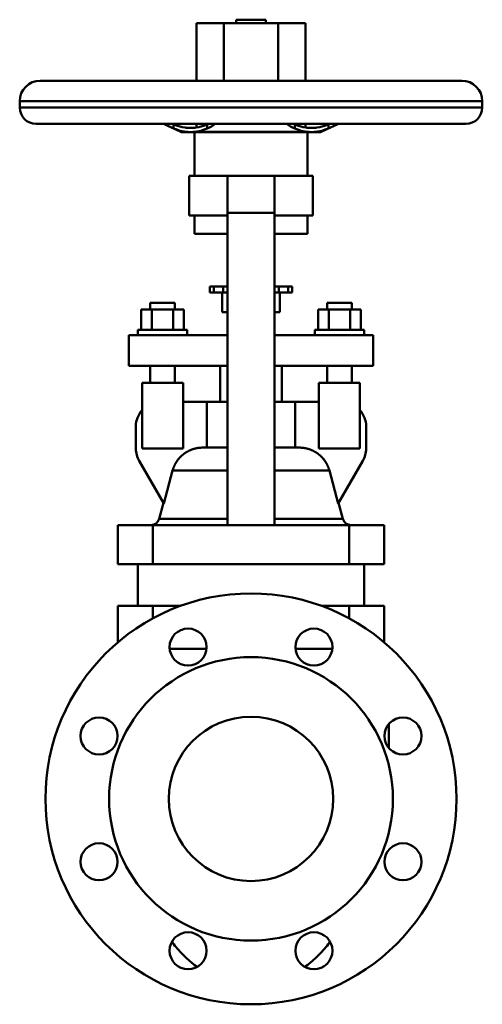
# Model space of a CAD drawing. Header units: millimetres. Extents: x -112 to 112, y -100 to 379.
import ezdxf

# ---------------------------------------------------------------- set-up
doc = ezdxf.new("R2010")
doc.units = ezdxf.units.MM
doc.layers.add('AM_0', color=7, linetype='Continuous', lineweight=30)

msp = doc.modelspace()

# ---------------------------------------------------------------- linework, layer by layer
at = {"layer": 'AM_0', "color": 7, "linetype": 'Continuous', "lineweight": 50}
for p, q in [((-7.25, 379.3), (-7.25, 377.6)), ((-7.25, 379.3), (7.25, 379.3)), ((7.25, 377.6), (7.25, 379.3)), ((-26.56, 377.6), (-26.56, 349.6)), ((-26.56, 377.6), (26.56, 377.6)), ((-13.28, 377.6), (-13.28, 349.6)), ((13.28, 377.6), (13.28, 349.6)), ((26.56, 377.6), (26.56, 349.6)), ((-102.5, 349.6), (102.5, 349.6)), ((-112.5, 339.6), (-112.5, 336.6)), ((-112.5, 339.6), (112.5, 339.6)), ((-112.5, 336.6), (112.5, 336.6)), ((112.5, 336.6), (112.5, 339.6)), ((-104.5, 328.6), (104.5, 328.6)), ((-39.37, 327.09), (-34.2, 324.69)), ((-38.26, 328.6), (-37.65, 328.35)), ((-37.65, 328.35), (-37.65, 326.35)), ((-26.56, 328.6), (-26.56, 326.83)), ((-21.24, 328.35), (-21.24, 326.35)), ((-20.65, 328.6), (-20.65, 328.6)), ((20.65, 328.6), (20.65, 328.6)), ((21.22, 328.35), (21.24, 328.35)), ((21.24, 328.35), (21.24, 326.35)), ((26.56, 328.6), (26.56, 326.83)), ((34.2, 324.69), (39.37, 327.09)), ((37.65, 328.35), (38.26, 328.6)), ((37.65, 328.35), (37.65, 326.35)), ((-34.2, 324.69), (-31.29, 324.69)), ((-33.78, 324.6), (33.78, 324.6)), ((-27.6, 324.69), (27.6, 324.69)), ((-27.5, 324.6), (-27.5, 303.3)), ((27.5, 303.3), (27.5, 324.6)), ((31.29, 324.69), (34.2, 324.69)), ((-30, 303.3), (-30, 284)), ((-30, 303.3), (30, 303.3)), ((-11.5, 133.3), (-11.5, 303.3)), ((11.5, 133.3), (11.5, 303.3)), ((30, 284), (30, 303.3)), ((-30, 284), (-11.5, 284)), ((-27.5, 284), (-27.5, 275)), ((-11.5, 285.3), (11.5, 285.3)), ((11.5, 284), (30, 284)), ((27.5, 275), (27.5, 284)), ((-27.5, 275), (-11.51, 275)), ((11.51, 275), (27.5, 275)), ((-20, 249.5), (-20, 246.5)), ((-20, 249.5), (-11.5, 249.5)), ((-18.14, 249.5), (-18.14, 246.5)), ((-13.5, 249.5), (-13.5, 246.5)), ((11.5, 249.5), (20, 249.5)), ((13.5, 249.5), (13.5, 246.5)), ((18.14, 249.5), (18.14, 246.5)), ((20, 246.5), (20, 249.5)), ((-20, 246.5), (-11.5, 246.5)), ((-14, 246.5), (-14, 237)), ((11.5, 246.5), (20, 246.5)), ((14, 237), (14, 246.5)), ((-49, 241.5), (-49, 238.3)), ((-37, 241.5), (-49, 241.5)), ((-37, 238.3), (-37, 241.5)), ((37, 241.5), (37, 238.3)), ((37, 241.5), (49, 241.5)), ((49, 238.3), (49, 241.5)), ((-53.39, 228.3), (-53.39, 238.3)), ((-32.61, 238.3), (-53.39, 238.3)), ((-48.2, 228.3), (-48.2, 238.3)), ((-37.8, 228.3), (-37.8, 238.3)), ((-32.61, 228.3), (-32.61, 238.3)), ((-14, 237), (-11.51, 237)), ((11.51, 237), (14, 237)), ((32.61, 228.3), (32.61, 238.3)), ((53.39, 238.3), (32.61, 238.3)), ((37.8, 228.3), (37.8, 238.3)), ((48.2, 228.3), (48.2, 238.3)), ((53.39, 228.3), (53.39, 238.3)), ((-59.5, 210.8), (-59.5, 225.8)), ((-11.5, 225.8), (-59.5, 225.8)), ((-55, 228.3), (-55, 225.8)), ((-31, 228.3), (-55, 228.3)), ((-31, 225.8), (-31, 228.3)), ((59.5, 225.8), (11.5, 225.8)), ((31, 228.3), (31, 225.8)), ((55, 228.3), (31, 228.3)), ((55, 225.8), (55, 228.3)), ((59.5, 210.8), (59.5, 225.8)), ((-59.5, 210.8), (-11.5, 210.8)), ((-49, 210.8), (-49, 202.5)), ((-37, 202.5), (-37, 210.8)), ((-15, 210.8), (-15, 193.3)), ((11.5, 210.8), (59.5, 210.8)), ((15, 193.3), (15, 210.8)), ((37, 210.8), (37, 202.5)), ((49, 202.5), (49, 210.8)), ((-53, 170.5), (-53, 202.5)), ((-53, 202.5), (-33, 202.5)), ((-33, 170.5), (-33, 202.5)), ((33, 170.5), (33, 202.5)), ((33, 202.5), (53, 202.5)), ((53, 170.5), (53, 202.5)), ((-33, 193.3), (-11.51, 193.3)), ((-21.53, 193.3), (-21.53, 171)), ((11.51, 193.3), (33, 193.3)), ((21.53, 171), (21.53, 193.3)), ((-56, 181.3), (-56, 170.52)), ((56, 170.52), (56, 181.3)), ((-53, 170.5), (-33, 170.5)), ((-23.46, 171), (-11.51, 171)), ((11.51, 171), (23.46, 171)), ((33, 170.5), (53, 170.5)), ((-54.39, 164.52), (-42.44, 143.82)), ((42.44, 143.82), (54.39, 164.52)), ((-38.11, 159.88), (-42.44, 143.82)), ((-38.11, 159.88), (-11.5, 159.88)), ((11.5, 159.88), (38.11, 159.88)), ((42.44, 143.82), (38.11, 159.88)), ((-42.61, 144.1), (-44.71, 136.26)), ((44.71, 136.26), (42.61, 144.1)), ((-44.71, 136.26), (-11.5, 136.26)), ((11.5, 136.26), (44.71, 136.26)), ((-64.73, 133.3), (64.73, 133.3)), ((-64.73, 133.3), (-64.73, 114.3)), ((-47.73, 133.3), (-47.73, 114.3)), ((47.73, 133.3), (47.73, 114.3)), ((64.73, 133.3), (64.73, 114.3)), ((64.73, 114.3), (-64.73, 114.3)), ((-55, 114.3), (-55, 94)), ((55, 94), (55, 114.3)), ((-64.73, 94), (-34.12, 94)), ((-64.73, 94), (-64.73, 76.22)), ((-47.73, 94), (-47.73, 87.87)), ((34.12, 94), (64.73, 94)), ((47.73, 94), (47.73, 87.87)), ((64.73, 94), (64.73, 76.22)), ((-21.66, 73), (-39.57, 73)), ((39.57, 73), (21.66, 73)), ((67, 36.38), (67, 25)), ((67, 25), (66.88, 25))]:
    msp.add_line(p, q, dxfattribs=at)
for points in [[(-39.37, 327.09), (-39.85, 327.32), (-40.83, 327.8), (-41.85, 328.32), (-42.38, 328.59)], [(-37.65, 326.35), (-37.93, 326.46), (-38.49, 326.7), (-39.07, 326.96), (-39.37, 327.09)], [(-37.65, 328.35), (-36.27, 327.83), (-33.56, 327.06), (-31.98, 326.78), (-31.53, 326.72), (-31.07, 326.67), (-30.84, 326.65), (-30.61, 326.64), (-30.15, 326.61), (-29.68, 326.6), (-29.44, 326.6)], [(-31.29, 324.69), (-32.36, 324.83), (-34.47, 325.27), (-36.58, 325.94), (-37.65, 326.35)], [(-29.44, 326.6), (-29.21, 326.6), (-28.74, 326.61), (-28.28, 326.64), (-28.05, 326.65), (-27.82, 326.67), (-27.36, 326.72), (-26.91, 326.78), (-25.33, 327.06), (-22.61, 327.83), (-21.24, 328.35)], [(-21.24, 326.35), (-22.31, 325.94), (-24.42, 325.27), (-26.53, 324.83), (-27.6, 324.69)], [(-17.56, 328.6), (-18.1, 328.16), (-19.25, 327.35), (-20.54, 326.65), (-21.24, 326.35)], [(-21.24, 328.35), (-21.14, 328.39), (-20.94, 328.47), (-20.75, 328.55), (-20.65, 328.6)], [(21.24, 326.35), (20.54, 326.65), (19.25, 327.35), (18.1, 328.16), (17.56, 328.6)], [(20.65, 328.6), (20.75, 328.55), (20.93, 328.47), (21.12, 328.39), (21.22, 328.35)], [(21.24, 328.35), (22.61, 327.83), (25.33, 327.06), (26.91, 326.78), (27.36, 326.72), (27.82, 326.67), (28.05, 326.65), (28.28, 326.64), (28.74, 326.61), (29.21, 326.6), (29.44, 326.6)], [(27.6, 324.69), (26.53, 324.83), (24.42, 325.27), (22.31, 325.94), (21.24, 326.35)], [(29.44, 326.6), (29.68, 326.6), (30.15, 326.61), (30.61, 326.64), (30.84, 326.65), (31.07, 326.67), (31.53, 326.72), (31.98, 326.78), (33.56, 327.06), (36.27, 327.83), (37.65, 328.35)], [(37.65, 326.35), (36.58, 325.94), (34.47, 325.27), (32.36, 324.83), (31.29, 324.69)], [(39.37, 327.09), (39.07, 326.96), (38.49, 326.7), (37.93, 326.46), (37.65, 326.35)], [(42.38, 328.59), (41.85, 328.32), (40.83, 327.8), (39.85, 327.32), (39.37, 327.09)], [(-27.6, 324.69), (-28.22, 324.65), (-29.44, 324.62), (-30.67, 324.65), (-31.29, 324.69)], [(31.29, 324.69), (30.67, 324.65), (29.44, 324.62), (28.22, 324.65), (27.6, 324.69)], [(-23.46, 171), (-23.99, 170.99), (-24.62, 170.96), (-24.8, 170.94), (-24.99, 170.92), (-25.08, 170.92), (-25.17, 170.91), (-25.35, 170.88), (-25.54, 170.86), (-25.73, 170.83), (-25.91, 170.81), (-26.1, 170.77), (-26.19, 170.76), (-26.28, 170.74), (-26.47, 170.71), (-26.65, 170.67), (-26.74, 170.65), (-26.84, 170.63), (-27.02, 170.59), (-27.2, 170.54), (-27.29, 170.52), (-27.38, 170.49), (-27.56, 170.45), (-27.74, 170.4), (-27.92, 170.34), (-28.1, 170.29), (-28.27, 170.23), (-28.36, 170.2), (-28.44, 170.17), (-28.61, 170.11), (-28.78, 170.05), (-29.35, 169.83), (-29.92, 169.58), (-30.08, 169.5), (-30.25, 169.43), (-30.33, 169.38), (-30.41, 169.34), (-30.57, 169.26), (-30.74, 169.17), (-30.9, 169.08), (-31.06, 168.99), (-31.22, 168.9), (-31.3, 168.85), (-31.38, 168.8), (-31.54, 168.7), (-31.7, 168.6), (-31.86, 168.5), (-32.02, 168.4), (-32.17, 168.29), (-32.25, 168.24), (-32.33, 168.18), (-32.48, 168.07), (-32.63, 167.96), (-32.71, 167.9), (-32.78, 167.85), (-32.93, 167.73), (-33.07, 167.62), (-33.14, 167.56), (-33.21, 167.5), (-33.36, 167.38), (-33.49, 167.26), (-33.96, 166.84), (-34.39, 166.41), (-34.52, 166.28), (-34.64, 166.15), (-34.7, 166.09), (-34.76, 166.02), (-34.88, 165.89), (-35, 165.75), (-35.12, 165.61), (-35.24, 165.47), (-35.35, 165.32), (-35.41, 165.25), (-35.47, 165.18), (-35.58, 165.03), (-35.69, 164.88), (-35.81, 164.73), (-35.91, 164.58), (-36.02, 164.42), (-36.07, 164.34), (-36.13, 164.26), (-36.23, 164.11), (-36.33, 163.95), (-36.43, 163.79), (-36.53, 163.63), (-36.62, 163.47), (-36.67, 163.39), (-36.72, 163.3), (-36.8, 163.14), (-36.89, 162.98), (-36.94, 162.9), (-36.98, 162.82), (-37.06, 162.65), (-37.14, 162.49), (-37.18, 162.41), (-37.22, 162.33), (-37.29, 162.17), (-37.36, 162), (-37.43, 161.84), (-37.5, 161.68), (-37.57, 161.52), (-37.6, 161.44), (-37.63, 161.36), (-37.69, 161.19), (-37.76, 161.02), (-37.82, 160.85), (-37.87, 160.68), (-37.93, 160.51), (-37.96, 160.42), (-37.98, 160.33), (-38.04, 160.15), (-38.09, 159.97), (-38.11, 159.88)], [(38.11, 159.88), (38.09, 159.97), (38.04, 160.15), (37.98, 160.33), (37.96, 160.42), (37.93, 160.51), (37.87, 160.68), (37.82, 160.85), (37.76, 161.02), (37.69, 161.19), (37.63, 161.36), (37.6, 161.44), (37.57, 161.52), (37.5, 161.68), (37.43, 161.84), (37.36, 162), (37.29, 162.17), (37.22, 162.33), (37.18, 162.41), (37.14, 162.49), (37.06, 162.65), (36.98, 162.82), (36.94, 162.9), (36.89, 162.98), (36.8, 163.14), (36.72, 163.3), (36.67, 163.39), (36.62, 163.47), (36.53, 163.63), (36.43, 163.79), (36.33, 163.95), (36.23, 164.11), (36.13, 164.26), (36.07, 164.34), (36.02, 164.42), (35.91, 164.58), (35.81, 164.73), (35.69, 164.88), (35.58, 165.03), (35.47, 165.18), (35.41, 165.25), (35.35, 165.32), (35.24, 165.47), (35.12, 165.61), (35, 165.75), (34.88, 165.89), (34.76, 166.02), (34.7, 166.09), (34.64, 166.15), (34.52, 166.28), (34.39, 166.41), (34.27, 166.54), (34.15, 166.66), (34.02, 166.78), (33.96, 166.84), (33.89, 166.9), (33.76, 167.02), (33.63, 167.14), (33.49, 167.26), (33.36, 167.38), (33.21, 167.5), (33.14, 167.56), (33.07, 167.62), (32.93, 167.73), (32.78, 167.85), (32.71, 167.9), (32.63, 167.96), (32.48, 168.07), (32.33, 168.18), (32.25, 168.24), (32.17, 168.29), (32.02, 168.4), (31.86, 168.5), (31.7, 168.6), (31.54, 168.7), (31.38, 168.8), (31.3, 168.85), (31.22, 168.9), (31.06, 168.99), (30.9, 169.08), (30.74, 169.17), (30.57, 169.26), (30.41, 169.34), (30.33, 169.38), (30.25, 169.43), (30.08, 169.5), (29.92, 169.58), (29.35, 169.83), (28.78, 170.05), (28.61, 170.11), (28.44, 170.17), (28.36, 170.2), (28.27, 170.23), (28.1, 170.29), (27.92, 170.34), (27.74, 170.4), (27.56, 170.45), (27.38, 170.49), (27.29, 170.52), (27.2, 170.54), (27.02, 170.59), (26.84, 170.63), (26.74, 170.65), (26.65, 170.67), (26.47, 170.71), (26.28, 170.74), (26.19, 170.76), (26.1, 170.77), (25.91, 170.81), (25.73, 170.83), (25.54, 170.86), (25.35, 170.88), (25.17, 170.91), (25.08, 170.92), (24.99, 170.92), (24.8, 170.94), (24.62, 170.96), (23.99, 170.99), (23.46, 171)], [(-26.23, -81.77), (-26.64, -81.48), (-27.43, -80.9), (-28.21, -80.3), (-28.59, -79.99), (-28.97, -79.69), (-29.72, -79.06), (-30.46, -78.43), (-31.18, -77.78), (-31.88, -77.13), (-32.56, -76.46), (-32.9, -76.13), (-33.23, -75.79), (-33.88, -75.11), (-34.53, -74.41), (-35.16, -73.7), (-35.79, -72.97), (-36.4, -72.22), (-36.7, -71.84), (-37, -71.46), (-37.59, -70.68), (-38.17, -69.89), (-38.45, -69.49)], [(38.45, -69.49), (38.17, -69.89), (37.59, -70.68), (37, -71.46), (36.7, -71.84), (36.4, -72.22), (35.79, -72.97), (35.16, -73.7), (34.53, -74.41), (33.88, -75.11), (33.23, -75.79), (32.9, -76.13), (32.56, -76.46), (31.88, -77.13), (31.18, -77.78), (30.46, -78.43), (29.72, -79.06), (28.97, -79.69), (28.59, -79.99), (28.21, -80.3), (27.43, -80.9), (26.64, -81.48), (26.23, -81.77)]]:
    msp.add_lwpolyline(points, dxfattribs=at)
for centre, radius in [((0, 0), 100), ((-30.61, 73.91), 9), ((30.61, 73.91), 9), ((0, 0), 69), ((-73.91, 30.61), 9), ((0, 0), 40), ((73.91, 30.61), 9), ((-73.91, -30.61), 9), ((73.91, -30.61), 9), ((-30.61, -73.91), 9), ((30.61, -73.91), 9)]:
    msp.add_circle(centre, radius, dxfattribs=at)
for centre, radius, start, end in [((-102.5, 339.6), 10, 90, 180), ((102.5, 339.6), 10, 0, 90), ((-104.5, 336.6), 8, 180, 270), ((104.5, 336.6), 8, 270, 0), ((-33.78, 325.6), 1, 245.0782, 270), ((33.78, 325.6), 1, 270, 294.9218), ((-44, 181.3), 12, 138.5904, 180), ((44, 181.3), 12, 0, 41.4096), ((-44, 170.52), 12, 180, 210), ((44, 170.52), 12, 330, 0), ((-48.57, 137.3), 4, 270, 345), ((48.57, 137.3), 4, 195, 270)]:
    msp.add_arc(centre, radius, start, end, dxfattribs=at)

doc.saveas('drawing.dxf')
